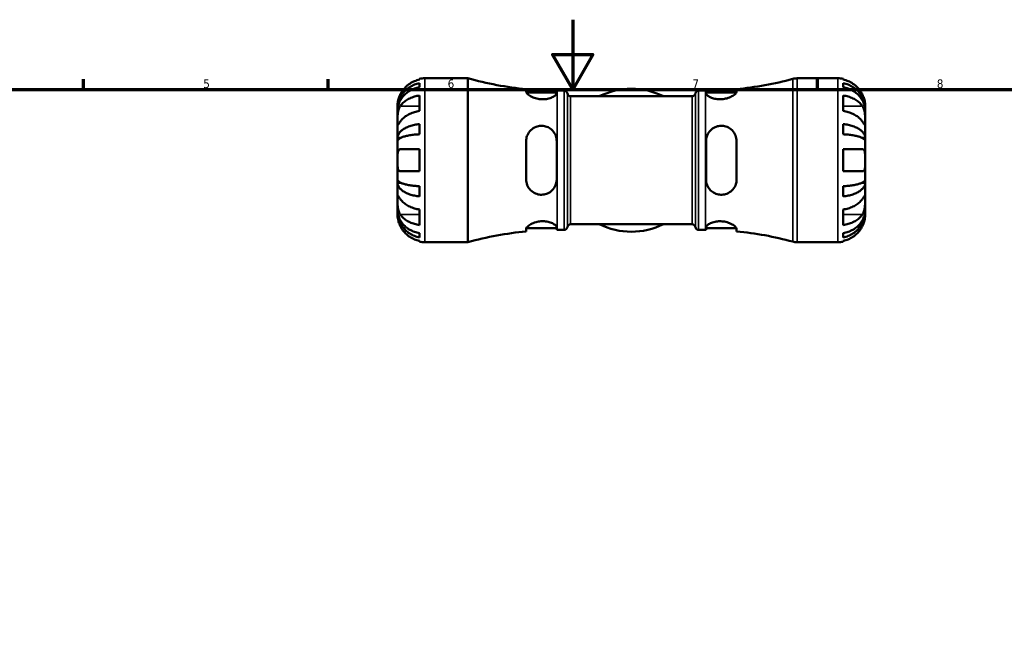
# Model space of a CAD drawing. Header units: millimetres. Extents: x 0 to 902, y 0 to 824.
# Tile 8 of 11: x 262 to 544, y 419 to 594. Entities that reach past the tile are written whole.
import ezdxf

# ---------------------------------------------------------------- set-up
doc = ezdxf.new("R2010")
doc.units = ezdxf.units.MM
for name, color, linetype, lineweight in [('Border (ISO)', 7, 'Continuous', 70), ('Visible (ISO)', 7, 'Continuous', 50), ('Visible Narrow (ISO)', 7, 'Continuous', 35)]:
    doc.layers.add(name, color=color, linetype=linetype, lineweight=lineweight)
doc.styles.add('Note Text (ISO)', font='tahoma.ttf')

# ---------------------------------------------------------------- blocks, each defined once
blk = doc.blocks.new('Borders Default Border')
at = {"layer": 'Border (ISO)'}
for p, q in [((280.33, 574), (280.33, 576.9)), ((350.42, 574), (350.42, 576.9)), ((490.58, 574), (490.58, 576.9))]:
    blk.add_line(p, q, dxfattribs=at)
at = {"layer": 'Border (ISO)', "flags": 128}
for points in [[(420.5, 594), (420.5, 574), (414.73, 584), (426.27, 584), (420.5, 574)], [(20, 20), (20, 574), (821, 574), (821, 20), (20, 20)]]:
    blk.add_lwpolyline(points, dxfattribs=at)
at = {"layer": 'Border (ISO)', "color": 232, "true_color": 0xca0064, "char_height": 2.5, "attachment_point": 7, "style": 'Note Text (ISO)'}
for s, insert in [('5', (314.64, 574.35)), ('6', (384.66, 574.35)), ('7', (454.77, 574.4)), ('8', (524.81, 574.34))]:
    blk.add_mtext(s, dxfattribs=dict(at, insert=insert))

msp = doc.modelspace()

# ---------------------------------------------------------------- linework, layer by layer
at = {"layer": 'Visible (ISO)'}
for p, q in [((376.579, 576.822), (376.579, 577.036)), ((376.579, 574.606), (376.579, 575.814)), ((378.154, 577.195), (390.439, 577.195)), ((390.439, 530.195), (390.439, 577.195)), ((484.757, 577.195), (496.404, 577.195)), ((497.979, 577.036), (497.979, 576.822)), ((497.979, 575.814), (497.979, 574.606)), ((407.136, 574.091), (407.136, 573.336)), ((407.171, 573.17), (415.886, 573.17)), ((415.886, 572.898), (415.886, 573.67)), ((416.069, 573.67), (418.009, 573.67)), ((456.549, 573.67), (458.489, 573.67)), ((458.671, 573.67), (458.671, 572.898)), ((458.671, 573.17), (467.387, 573.17)), ((467.421, 573.336), (467.421, 574.091)), ((376.579, 567.821), (376.579, 572.276)), ((419.874, 572.025), (454.684, 572.025)), ((497.979, 572.276), (497.979, 567.821)), ((370.279, 568.315), (370.279, 569.32)), ((370.279, 568.315), (370.291, 568.315)), ((370.279, 567.932), (370.279, 568.315)), ((370.279, 564.744), (370.279, 567.932)), ((504.279, 568.315), (504.267, 568.315)), ((504.279, 568.315), (504.279, 569.32)), ((504.279, 567.932), (504.279, 568.315)), ((504.279, 564.744), (504.279, 567.932)), ((370.279, 560.133), (370.279, 564.744)), ((504.279, 560.133), (504.279, 564.744)), ((376.579, 561.149), (376.579, 564.065)), ((497.979, 564.065), (497.979, 561.149)), ((370.279, 560.133), (371.188, 560.133)), ((370.279, 559.209), (370.279, 560.133)), ((370.279, 553.695), (370.279, 559.209)), ((407.136, 559.195), (407.136, 548.195)), ((415.886, 548.195), (415.886, 559.195)), ((458.671, 559.195), (458.671, 548.195)), ((467.421, 548.195), (467.421, 559.195)), ((504.279, 560.133), (503.37, 560.133)), ((504.279, 559.209), (504.279, 560.133)), ((504.279, 553.695), (504.279, 559.209)), ((376.579, 550.545), (376.579, 556.845)), ((497.979, 556.845), (497.979, 550.545)), ((370.279, 548.181), (370.279, 553.695)), ((504.279, 548.181), (504.279, 553.695)), ((370.279, 547.257), (370.279, 548.181)), ((504.279, 547.257), (504.279, 548.181)), ((370.279, 547.257), (371.188, 547.257)), ((370.279, 542.646), (370.279, 547.257)), ((376.579, 543.325), (376.579, 546.241)), ((497.979, 546.241), (497.979, 543.325)), ((504.279, 547.257), (503.37, 547.257)), ((504.279, 542.646), (504.279, 547.257)), ((370.279, 539.458), (370.279, 542.646)), ((504.279, 539.458), (504.279, 542.646)), ((370.279, 539.075), (370.279, 539.458)), ((370.279, 539.075), (370.291, 539.075)), ((370.279, 538.07), (370.279, 539.075)), ((376.579, 535.114), (376.579, 539.569)), ((497.979, 539.569), (497.979, 535.114)), ((504.279, 539.075), (504.267, 539.075)), ((504.279, 539.075), (504.279, 539.458)), ((504.279, 538.07), (504.279, 539.075)), ((407.136, 534.054), (407.136, 533.299)), ((407.171, 534.22), (415.886, 534.22)), ((415.886, 533.72), (415.886, 534.492)), ((416.069, 533.72), (418.009, 533.72)), ((419.874, 535.365), (454.684, 535.365)), ((456.549, 533.72), (458.489, 533.72)), ((458.671, 534.492), (458.671, 533.72)), ((458.671, 534.22), (467.387, 534.22)), ((467.421, 533.299), (467.421, 534.054)), ((376.579, 531.576), (376.579, 532.784)), ((376.579, 530.354), (376.579, 530.568)), ((497.979, 532.784), (497.979, 531.576)), ((497.979, 530.568), (497.979, 530.354)), ((378.154, 530.195), (390.439, 530.195)), ((484.757, 530.195), (496.404, 530.195))]:
    msp.add_line(p, q, dxfattribs=at)
for centre, radius, start, end in [((378.154, 569.32), 7.875, 90, 101.53696), ((416.069, 668.609), 94.939, 254.33801, 264.60126), ((458.489, 668.609), 94.939, 275.39874, 285.28588), ((484.757, 572.495), 4.7, 90, 105.28588), ((496.404, 569.32), 7.875, 78.46304, 90), ((416.069, 668.609), 94.939, 269.88986, 270), ((418.009, 572.73), 0.94, 7.18076, 90), ((419.874, 572.965), 0.94, 187.18076, 270), ((437.279, 553.695), 20.5, 63.39899, 116.60101), ((454.684, 572.965), 0.94, 270, 352.81924), ((456.549, 572.73), 0.94, 90, 172.81924), ((458.489, 668.609), 94.939, 270, 270.11014), ((416.069, 438.781), 94.939, 95.39874, 105.66199), ((416.069, 438.781), 94.939, 90, 90.11014), ((418.009, 534.66), 0.94, 270, 352.81924), ((419.874, 534.425), 0.94, 90, 172.81924), ((437.279, 553.695), 20.5, 243.39899, 296.60101), ((454.684, 534.425), 0.94, 7.18076, 90), ((456.549, 534.66), 0.94, 187.18076, 270), ((458.489, 438.781), 94.939, 89.88986, 90), ((458.489, 438.781), 94.939, 74.71412, 84.60126), ((484.757, 534.895), 4.7, 254.71412, 270), ((378.154, 538.07), 7.875, 258.46304, 270), ((496.404, 538.07), 7.875, 270, 281.53696)]:
    msp.add_arc(centre, radius, start, end, dxfattribs=at)
for points, knots in [([(370.279, 568.315), (370.279, 568.788), (370.327, 569.305), (370.534, 570.318), (370.694, 570.814), (371.067, 571.687), (371.314, 572.146), (371.904, 573.002), (372.245, 573.399), (372.933, 574.066), (373.342, 574.397), (374.223, 574.968), (374.695, 575.207), (375.581, 575.563), (376.074, 575.714), (376.579, 575.814)], [3.5133937, 3.5133937, 3.5133937, 3.5133937, 3.6601181, 3.6601181, 3.8068425, 3.8068425, 3.9529976, 3.9529976, 4.0991526, 4.0991526, 4.2449679, 4.2449679, 4.3907831, 4.3907831, 4.5326305, 4.5326305, 4.5326305, 4.5326305]), ([(376.579, 576.822), (376.077, 576.719), (375.587, 576.564), (374.704, 576.196), (374.232, 575.948), (373.352, 575.356), (372.943, 575.013), (372.255, 574.32), (371.912, 573.906), (371.403, 573.14), (371.215, 572.803), (371.057, 572.47)], [0.14941001, 0.14941001, 0.14941001, 0.14941001, 0.29044502, 0.29044502, 0.43634177, 0.43634177, 0.58223851, 0.58223851, 0.72934673, 0.72934673, 0.83526259, 0.83526259, 0.83526259, 0.83526259]), ([(503.501, 572.47), (503.343, 572.803), (503.154, 573.14), (502.646, 573.906), (502.303, 574.32), (501.615, 575.013), (501.206, 575.356), (500.326, 575.948), (499.854, 576.196), (498.971, 576.564), (498.481, 576.719), (497.979, 576.822)], [3.89239507, 3.89239507, 3.89239507, 3.89239507, 3.99831093, 3.99831093, 4.14541915, 4.14541915, 4.2913159, 4.2913159, 4.43721264, 4.43721264, 4.57824766, 4.57824766, 4.57824766, 4.57824766]), ([(497.979, 575.814), (498.484, 575.714), (498.977, 575.563), (499.863, 575.207), (500.335, 574.968), (501.216, 574.397), (501.625, 574.066), (502.312, 573.399), (502.654, 573.002), (503.244, 572.146), (503.491, 571.687), (503.864, 570.814), (504.024, 570.318), (504.231, 569.305), (504.279, 568.788), (504.279, 568.315)], [0.1494024, 0.1494024, 0.1494024, 0.1494024, 0.2912498, 0.2912498, 0.4370651, 0.4370651, 0.5828803, 0.5828803, 0.7290354, 0.7290354, 0.8751905, 0.8751905, 1.0219149, 1.0219149, 1.1686392, 1.1686392, 1.1686392, 1.1686392]), ([(376.579, 574.606), (376.074, 574.517), (375.581, 574.383), (374.695, 574.066), (374.223, 573.853), (373.342, 573.345), (372.933, 573.05), (372.245, 572.457), (371.904, 572.103), (371.314, 571.342), (371.067, 570.934), (370.694, 570.156), (370.534, 569.715), (370.327, 568.814), (370.279, 568.353), (370.279, 567.932)], [0.1494024, 0.1494024, 0.1494024, 0.1494024, 0.2912498, 0.2912498, 0.4370651, 0.4370651, 0.5828803, 0.5828803, 0.7290354, 0.7290354, 0.8751905, 0.8751905, 1.0219149, 1.0219149, 1.1686392, 1.1686392, 1.1686392, 1.1686392]), ([(415.886, 572.898), (415.886, 572.867), (415.882, 572.834), (415.839, 572.66), (415.732, 572.505), (415.343, 572.142), (415.023, 571.933), (414.234, 571.568), (413.777, 571.412), (412.84, 571.223), (412.389, 571.175), (411.465, 571.172), (411.008, 571.216), (410.037, 571.4), (409.546, 571.553), (408.593, 571.949), (408.158, 572.201), (407.52, 572.678), (407.304, 572.904), (407.159, 573.185), (407.136, 573.264), (407.136, 573.336)], [-1.5289596, -1.5289596, -1.5289596, -1.5289596, -1.4945371, -1.4945371, -1.3499022, -1.3499022, -1.1677348, -1.1677348, -0.9960923, -0.9960923, -0.8552054, -0.8552054, -0.7168838, -0.7168838, -0.55127, -0.55127, -0.354237, -0.354237, -0.1689262, -0.1689262, -0.0888533, -0.0888533, -0.0888533, -0.0888533]), ([(467.421, 573.336), (467.421, 573.297), (467.415, 573.256), (467.36, 573.074), (467.249, 572.915), (466.847, 572.514), (466.504, 572.265), (465.659, 571.808), (465.164, 571.599), (464.17, 571.321), (463.701, 571.234), (462.768, 571.16), (462.321, 571.168), (461.401, 571.27), (460.949, 571.374), (460.079, 571.662), (459.685, 571.854), (459.058, 572.261), (458.837, 572.475), (458.693, 572.75), (458.671, 572.826), (458.671, 572.898)], [-1.5361641, -1.5361641, -1.5361641, -1.5361641, -1.4931546, -1.4931546, -1.3519348, -1.3519348, -1.159433, -1.159433, -0.9747621, -0.9747621, -0.8286698, -0.8286698, -0.6930532, -0.6930532, -0.5401654, -0.5401654, -0.362729, -0.362729, -0.1743542, -0.1743542, -0.0958072, -0.0958072, -0.0958072, -0.0958072]), ([(504.279, 567.932), (504.279, 568.353), (504.231, 568.814), (504.024, 569.715), (503.864, 570.156), (503.491, 570.934), (503.244, 571.342), (502.654, 572.103), (502.312, 572.457), (501.625, 573.05), (501.216, 573.345), (500.335, 573.853), (499.863, 574.066), (498.977, 574.383), (498.484, 574.517), (497.979, 574.606)], [3.5133937, 3.5133937, 3.5133937, 3.5133937, 3.6601181, 3.6601181, 3.8068425, 3.8068425, 3.9529976, 3.9529976, 4.0991526, 4.0991526, 4.2449679, 4.2449679, 4.3907831, 4.3907831, 4.5326305, 4.5326305, 4.5326305, 4.5326305]), ([(371.057, 572.47), (370.995, 572.339), (370.936, 572.207), (370.8, 571.881), (370.727, 571.689), (370.596, 571.3), (370.539, 571.105), (370.424, 570.656), (370.378, 570.414), (370.306, 569.93), (370.291, 569.713), (370.277, 569.403), (370.279, 569.32), (370.279, 569.32)], [-0.50816407, -0.50816407, -0.50816407, -0.50816407, -0.46460526, -0.46460526, -0.40154747, -0.40154747, -0.3356183, -0.3356183, -0.24286964, -0.24286964, -0.12490659, -0.12490659, 0, 0, 0, 0]), ([(371.057, 569.198), (371.215, 569.434), (371.403, 569.672), (371.912, 570.214), (372.255, 570.507), (372.943, 570.997), (373.352, 571.239), (374.232, 571.657), (374.704, 571.833), (375.587, 572.093), (376.077, 572.203), (376.579, 572.276)], [3.89239507, 3.89239507, 3.89239507, 3.89239507, 3.99831093, 3.99831093, 4.14541915, 4.14541915, 4.2913159, 4.2913159, 4.43721264, 4.43721264, 4.57824766, 4.57824766, 4.57824766, 4.57824766]), ([(497.979, 572.276), (498.481, 572.203), (498.971, 572.093), (499.854, 571.833), (500.326, 571.657), (501.206, 571.239), (501.615, 570.997), (502.303, 570.507), (502.646, 570.214), (503.154, 569.672), (503.343, 569.434), (503.501, 569.198)], [0.14941001, 0.14941001, 0.14941001, 0.14941001, 0.29044502, 0.29044502, 0.43634177, 0.43634177, 0.58223851, 0.58223851, 0.72934673, 0.72934673, 0.83526259, 0.83526259, 0.83526259, 0.83526259]), ([(504.279, 569.32), (504.279, 569.32), (504.279, 569.343), (504.278, 569.437), (504.276, 569.511), (504.263, 569.781), (504.243, 570.023), (504.158, 570.534), (504.108, 570.771), (503.989, 571.208), (503.931, 571.399), (503.794, 571.788), (503.717, 571.986), (503.59, 572.279), (503.546, 572.375), (503.501, 572.47)], [-2.17667965, -2.17667965, -2.17667965, -2.17667965, -2.11086653, -2.11086653, -2.04055216, -2.04055216, -1.91738302, -1.91738302, -1.82942275, -1.82942275, -1.76558177, -1.76558177, -1.70117883, -1.70117883, -1.66961913, -1.66961913, -1.66961913, -1.66961913]), ([(370.279, 564.744), (370.279, 564.899), (370.279, 565.071), (370.28, 565.453), (370.281, 565.664), (370.294, 566.204), (370.309, 566.539), (370.374, 567.194), (370.421, 567.508), (370.539, 568.019), (370.597, 568.22), (370.732, 568.593), (370.807, 568.764), (370.944, 569.02), (370.999, 569.112), (371.057, 569.198)], [0, 0, 0, 0, 0.06608139, 0.06608139, 0.13667451, 0.13667451, 0.23873403, 0.23873403, 0.33457773, 0.33457773, 0.40157847, 0.40157847, 0.46685307, 0.46685307, 0.50745344, 0.50745344, 0.50745344, 0.50745344]), ([(376.579, 567.821), (376.077, 567.748), (375.587, 567.638), (374.704, 567.378), (374.232, 567.203), (373.352, 566.784), (372.943, 566.542), (372.255, 566.052), (371.912, 565.759), (371.403, 565.217), (371.215, 564.979), (371.057, 564.744)], [0.14941001, 0.14941001, 0.14941001, 0.14941001, 0.29044502, 0.29044502, 0.43634177, 0.43634177, 0.58223851, 0.58223851, 0.72934673, 0.72934673, 0.83526259, 0.83526259, 0.83526259, 0.83526259]), ([(503.501, 564.744), (503.343, 564.979), (503.154, 565.217), (502.646, 565.759), (502.303, 566.052), (501.615, 566.542), (501.206, 566.784), (500.326, 567.203), (499.854, 567.378), (498.971, 567.638), (498.481, 567.748), (497.979, 567.821)], [3.89239507, 3.89239507, 3.89239507, 3.89239507, 3.99831093, 3.99831093, 4.14541915, 4.14541915, 4.2913159, 4.2913159, 4.43721264, 4.43721264, 4.57824766, 4.57824766, 4.57824766, 4.57824766]), ([(503.501, 569.198), (503.559, 569.112), (503.614, 569.02), (503.75, 568.765), (503.826, 568.593), (503.961, 568.22), (504.019, 568.019), (504.134, 567.52), (504.18, 567.219), (504.252, 566.523), (504.267, 566.135), (504.281, 565.388), (504.279, 565.038), (504.279, 564.744)], [-0.50766593, -0.50766593, -0.50766593, -0.50766593, -0.46718991, -0.46718991, -0.40200215, -0.40200215, -0.33506637, -0.33506637, -0.24300458, -0.24300458, -0.12488859, -0.12488859, 0, 0, 0, 0]), ([(371.057, 564.744), (370.999, 564.657), (370.944, 564.575), (370.808, 564.374), (370.732, 564.263), (370.597, 564.071), (370.539, 563.993), (370.424, 563.855), (370.378, 563.816), (370.306, 563.828), (370.291, 563.908), (370.277, 564.216), (370.279, 564.449), (370.279, 564.744)], [-0.50766593, -0.50766593, -0.50766593, -0.50766593, -0.46718991, -0.46718991, -0.40200215, -0.40200215, -0.33506637, -0.33506637, -0.24300458, -0.24300458, -0.12488859, -0.12488859, 0, 0, 0, 0]), ([(504.279, 564.744), (504.279, 564.588), (504.279, 564.449), (504.278, 564.201), (504.276, 564.095), (504.264, 563.897), (504.249, 563.832), (504.184, 563.813), (504.137, 563.851), (504.019, 563.992), (503.961, 564.071), (503.826, 564.263), (503.751, 564.374), (503.614, 564.575), (503.559, 564.657), (503.501, 564.744)], [0, 0, 0, 0, 0.06608139, 0.06608139, 0.13667451, 0.13667451, 0.23873403, 0.23873403, 0.33457773, 0.33457773, 0.40157847, 0.40157847, 0.46685307, 0.46685307, 0.50745344, 0.50745344, 0.50745344, 0.50745344]), ([(370.279, 560.133), (370.279, 560.382), (370.327, 560.653), (370.534, 561.184), (370.694, 561.444), (371.067, 561.901), (371.314, 562.142), (371.904, 562.59), (372.245, 562.799), (372.933, 563.148), (373.342, 563.322), (374.223, 563.621), (374.695, 563.747), (375.581, 563.933), (376.074, 564.012), (376.579, 564.065)], [3.5133937, 3.5133937, 3.5133937, 3.5133937, 3.6601181, 3.6601181, 3.8068425, 3.8068425, 3.9529976, 3.9529976, 4.0991526, 4.0991526, 4.2449679, 4.2449679, 4.3907831, 4.3907831, 4.5326305, 4.5326305, 4.5326305, 4.5326305]), ([(407.136, 559.195), (407.136, 559.33), (407.143, 559.465), (407.198, 560.058), (407.312, 560.501), (407.723, 561.464), (408.069, 561.96), (408.917, 562.764), (409.413, 563.079), (410.408, 563.455), (410.878, 563.551), (411.814, 563.583), (412.263, 563.528), (413.186, 563.269), (413.639, 563.049), (414.506, 562.435), (414.896, 562.022), (415.514, 561.056), (415.731, 560.497), (415.867, 559.673), (415.886, 559.435), (415.886, 559.195)], [-1.5393909, -1.5393909, -1.5393909, -1.5393909, -1.4971133, -1.4971133, -1.3525358, -1.3525358, -1.1601602, -1.1601602, -0.9759188, -0.9759188, -0.8296978, -0.8296978, -0.6934635, -0.6934635, -0.5395769, -0.5395769, -0.3621989, -0.3621989, -0.1741783, -0.1741783, -0.0990536, -0.0990536, -0.0990536, -0.0990536]), ([(458.671, 559.195), (458.671, 559.308), (458.676, 559.421), (458.72, 559.985), (458.824, 560.424), (459.206, 561.368), (459.524, 561.853), (460.31, 562.652), (460.768, 562.972), (461.702, 563.384), (462.152, 563.503), (463.073, 563.594), (463.527, 563.567), (464.494, 563.359), (464.984, 563.152), (465.938, 562.536), (466.376, 562.097), (467.023, 561.107), (467.243, 560.564), (467.397, 559.727), (467.421, 559.462), (467.421, 559.195)], [-1.5256648, -1.5256648, -1.5256648, -1.5256648, -1.4902672, -1.4902672, -1.3485323, -1.3485323, -1.1662608, -1.1662608, -0.9943308, -0.9943308, -0.8537089, -0.8537089, -0.7161186, -0.7161186, -0.5516028, -0.5516028, -0.3549067, -0.3549067, -0.169128, -0.169128, -0.0855511, -0.0855511, -0.0855511, -0.0855511]), ([(497.979, 564.065), (498.484, 564.012), (498.977, 563.933), (499.863, 563.747), (500.335, 563.621), (501.216, 563.322), (501.625, 563.148), (502.312, 562.799), (502.654, 562.59), (503.244, 562.142), (503.491, 561.901), (503.864, 561.444), (504.024, 561.184), (504.231, 560.653), (504.279, 560.382), (504.279, 560.133)], [0.1494024, 0.1494024, 0.1494024, 0.1494024, 0.2912498, 0.2912498, 0.4370651, 0.4370651, 0.5828803, 0.5828803, 0.7290354, 0.7290354, 0.8751905, 0.8751905, 1.0219149, 1.0219149, 1.1686392, 1.1686392, 1.1686392, 1.1686392]), ([(376.579, 561.149), (376.074, 561.123), (375.581, 561.084), (374.695, 560.992), (374.223, 560.93), (373.342, 560.782), (372.933, 560.697), (372.245, 560.524), (371.904, 560.422), (371.314, 560.2), (371.067, 560.082), (370.694, 559.856), (370.534, 559.728), (370.327, 559.466), (370.279, 559.332), (370.279, 559.209)], [0.1494024, 0.1494024, 0.1494024, 0.1494024, 0.2912498, 0.2912498, 0.4370651, 0.4370651, 0.5828803, 0.5828803, 0.7290354, 0.7290354, 0.8751905, 0.8751905, 1.0219149, 1.0219149, 1.1686392, 1.1686392, 1.1686392, 1.1686392]), ([(504.279, 559.209), (504.279, 559.332), (504.231, 559.466), (504.024, 559.728), (503.864, 559.856), (503.491, 560.082), (503.244, 560.2), (502.654, 560.422), (502.312, 560.524), (501.625, 560.697), (501.216, 560.782), (500.335, 560.93), (499.863, 560.992), (498.977, 561.084), (498.484, 561.123), (497.979, 561.149)], [3.5133937, 3.5133937, 3.5133937, 3.5133937, 3.6601181, 3.6601181, 3.8068425, 3.8068425, 3.9529976, 3.9529976, 4.0991526, 4.0991526, 4.2449679, 4.2449679, 4.3907831, 4.3907831, 4.5326305, 4.5326305, 4.5326305, 4.5326305]), ([(370.279, 553.695), (370.279, 553.914), (370.279, 554.133), (370.28, 554.577), (370.281, 554.8), (370.295, 555.386), (370.315, 555.72), (370.4, 556.197), (370.45, 556.363), (370.569, 556.589), (370.627, 556.664), (370.764, 556.777), (370.841, 556.814), (370.968, 556.841), (371.012, 556.845), (371.057, 556.845)], [-2.17667965, -2.17667965, -2.17667965, -2.17667965, -2.11086653, -2.11086653, -2.04055216, -2.04055216, -1.91738302, -1.91738302, -1.82942275, -1.82942275, -1.76558177, -1.76558177, -1.70117883, -1.70117883, -1.66961913, -1.66961913, -1.66961913, -1.66961913]), ([(371.057, 556.845), (371.215, 556.845), (371.403, 556.845), (371.912, 556.845), (372.255, 556.845), (372.943, 556.845), (373.352, 556.845), (374.232, 556.845), (374.704, 556.845), (375.587, 556.845), (376.077, 556.845), (376.579, 556.845)], [3.89239507, 3.89239507, 3.89239507, 3.89239507, 3.99831093, 3.99831093, 4.14541915, 4.14541915, 4.2913159, 4.2913159, 4.43721264, 4.43721264, 4.57824766, 4.57824766, 4.57824766, 4.57824766]), ([(497.979, 556.845), (498.481, 556.845), (498.971, 556.845), (499.854, 556.845), (500.326, 556.845), (501.206, 556.845), (501.615, 556.845), (502.303, 556.845), (502.646, 556.845), (503.154, 556.845), (503.343, 556.845), (503.501, 556.845)], [0.14941001, 0.14941001, 0.14941001, 0.14941001, 0.29044502, 0.29044502, 0.43634177, 0.43634177, 0.58223851, 0.58223851, 0.72934673, 0.72934673, 0.83526259, 0.83526259, 0.83526259, 0.83526259]), ([(503.501, 556.845), (503.563, 556.845), (503.622, 556.837), (503.758, 556.796), (503.831, 556.753), (503.962, 556.627), (504.019, 556.542), (504.134, 556.288), (504.18, 556.102), (504.252, 555.599), (504.267, 555.269), (504.281, 554.523), (504.279, 554.111), (504.279, 553.695)], [-0.50816407, -0.50816407, -0.50816407, -0.50816407, -0.46460526, -0.46460526, -0.40154747, -0.40154747, -0.3356183, -0.3356183, -0.24286964, -0.24286964, -0.12490659, -0.12490659, 0, 0, 0, 0]), ([(371.057, 550.545), (370.995, 550.545), (370.936, 550.553), (370.8, 550.594), (370.727, 550.637), (370.596, 550.763), (370.539, 550.848), (370.424, 551.102), (370.378, 551.288), (370.306, 551.791), (370.291, 552.121), (370.277, 552.867), (370.279, 553.279), (370.279, 553.695)], [-0.50816407, -0.50816407, -0.50816407, -0.50816407, -0.46460526, -0.46460526, -0.40154747, -0.40154747, -0.3356183, -0.3356183, -0.24286964, -0.24286964, -0.12490659, -0.12490659, 0, 0, 0, 0]), ([(504.279, 553.695), (504.279, 553.476), (504.279, 553.257), (504.278, 552.813), (504.276, 552.59), (504.263, 552.004), (504.243, 551.67), (504.158, 551.193), (504.108, 551.027), (503.989, 550.801), (503.931, 550.726), (503.794, 550.613), (503.717, 550.576), (503.59, 550.549), (503.546, 550.545), (503.501, 550.545)], [-2.17667965, -2.17667965, -2.17667965, -2.17667965, -2.11086653, -2.11086653, -2.04055216, -2.04055216, -1.91738302, -1.91738302, -1.82942275, -1.82942275, -1.76558177, -1.76558177, -1.70117883, -1.70117883, -1.66961913, -1.66961913, -1.66961913, -1.66961913]), ([(376.579, 550.545), (376.077, 550.545), (375.587, 550.545), (374.704, 550.545), (374.232, 550.545), (373.352, 550.545), (372.943, 550.545), (372.255, 550.545), (371.912, 550.545), (371.403, 550.545), (371.215, 550.545), (371.057, 550.545)], [0.14941001, 0.14941001, 0.14941001, 0.14941001, 0.29044502, 0.29044502, 0.43634177, 0.43634177, 0.58223851, 0.58223851, 0.72934673, 0.72934673, 0.83526259, 0.83526259, 0.83526259, 0.83526259]), ([(503.501, 550.545), (503.343, 550.545), (503.154, 550.545), (502.646, 550.545), (502.303, 550.545), (501.615, 550.545), (501.206, 550.545), (500.326, 550.545), (499.854, 550.545), (498.971, 550.545), (498.481, 550.545), (497.979, 550.545)], [3.89239507, 3.89239507, 3.89239507, 3.89239507, 3.99831093, 3.99831093, 4.14541915, 4.14541915, 4.2913159, 4.2913159, 4.43721264, 4.43721264, 4.57824766, 4.57824766, 4.57824766, 4.57824766]), ([(370.279, 548.181), (370.279, 548.058), (370.327, 547.924), (370.534, 547.662), (370.694, 547.534), (371.067, 547.308), (371.314, 547.19), (371.904, 546.968), (372.245, 546.866), (372.933, 546.693), (373.342, 546.608), (374.223, 546.46), (374.695, 546.398), (375.581, 546.306), (376.074, 546.267), (376.579, 546.241)], [3.5133937, 3.5133937, 3.5133937, 3.5133937, 3.6601181, 3.6601181, 3.8068425, 3.8068425, 3.9529976, 3.9529976, 4.0991526, 4.0991526, 4.2449679, 4.2449679, 4.3907831, 4.3907831, 4.5326305, 4.5326305, 4.5326305, 4.5326305]), ([(415.886, 548.195), (415.886, 548.085), (415.882, 547.975), (415.839, 547.405), (415.732, 546.957), (415.343, 546.006), (415.023, 545.523), (414.234, 544.728), (413.777, 544.41), (412.84, 544.001), (412.389, 543.883), (411.465, 543.796), (411.008, 543.826), (410.037, 544.04), (409.546, 544.252), (408.593, 544.877), (408.158, 545.32), (407.52, 546.315), (407.304, 546.859), (407.159, 547.685), (407.136, 547.939), (407.136, 548.195)], [-1.5289596, -1.5289596, -1.5289596, -1.5289596, -1.4945371, -1.4945371, -1.3499022, -1.3499022, -1.1677348, -1.1677348, -0.9960923, -0.9960923, -0.8552054, -0.8552054, -0.7168838, -0.7168838, -0.55127, -0.55127, -0.354237, -0.354237, -0.1689262, -0.1689262, -0.0888533, -0.0888533, -0.0888533, -0.0888533]), ([(467.421, 548.195), (467.421, 548.057), (467.415, 547.92), (467.36, 547.336), (467.249, 546.903), (466.847, 545.946), (466.504, 545.448), (465.659, 544.639), (465.164, 544.321), (464.17, 543.941), (463.701, 543.842), (462.768, 543.806), (462.321, 543.857), (461.401, 544.11), (460.949, 544.325), (460.079, 544.93), (459.685, 545.34), (459.058, 546.302), (458.837, 546.861), (458.693, 547.695), (458.671, 547.944), (458.671, 548.195)], [-1.5361641, -1.5361641, -1.5361641, -1.5361641, -1.4931546, -1.4931546, -1.3519348, -1.3519348, -1.159433, -1.159433, -0.9747621, -0.9747621, -0.8286698, -0.8286698, -0.6930532, -0.6930532, -0.5401654, -0.5401654, -0.362729, -0.362729, -0.1743542, -0.1743542, -0.0958072, -0.0958072, -0.0958072, -0.0958072]), ([(497.979, 546.241), (498.484, 546.267), (498.977, 546.306), (499.863, 546.398), (500.335, 546.46), (501.216, 546.608), (501.625, 546.693), (502.312, 546.866), (502.654, 546.968), (503.244, 547.19), (503.491, 547.308), (503.864, 547.534), (504.024, 547.662), (504.231, 547.924), (504.279, 548.058), (504.279, 548.181)], [0.1494024, 0.1494024, 0.1494024, 0.1494024, 0.2912498, 0.2912498, 0.4370651, 0.4370651, 0.5828803, 0.5828803, 0.7290354, 0.7290354, 0.8751905, 0.8751905, 1.0219149, 1.0219149, 1.1686392, 1.1686392, 1.1686392, 1.1686392]), ([(376.579, 543.325), (376.074, 543.378), (375.581, 543.457), (374.695, 543.643), (374.223, 543.769), (373.342, 544.068), (372.933, 544.242), (372.245, 544.591), (371.904, 544.8), (371.314, 545.248), (371.067, 545.489), (370.694, 545.946), (370.534, 546.206), (370.327, 546.737), (370.279, 547.008), (370.279, 547.257)], [0.1494024, 0.1494024, 0.1494024, 0.1494024, 0.2912498, 0.2912498, 0.4370651, 0.4370651, 0.5828803, 0.5828803, 0.7290354, 0.7290354, 0.8751905, 0.8751905, 1.0219149, 1.0219149, 1.1686392, 1.1686392, 1.1686392, 1.1686392]), ([(504.279, 547.257), (504.279, 547.008), (504.231, 546.737), (504.024, 546.206), (503.864, 545.946), (503.491, 545.489), (503.244, 545.248), (502.654, 544.8), (502.312, 544.591), (501.625, 544.242), (501.216, 544.068), (500.335, 543.769), (499.863, 543.643), (498.977, 543.457), (498.484, 543.378), (497.979, 543.325)], [3.5133937, 3.5133937, 3.5133937, 3.5133937, 3.6601181, 3.6601181, 3.8068425, 3.8068425, 3.9529976, 3.9529976, 4.0991526, 4.0991526, 4.2449679, 4.2449679, 4.3907831, 4.3907831, 4.5326305, 4.5326305, 4.5326305, 4.5326305]), ([(371.057, 538.192), (370.999, 538.278), (370.944, 538.37), (370.808, 538.625), (370.732, 538.797), (370.597, 539.17), (370.539, 539.371), (370.424, 539.87), (370.378, 540.171), (370.306, 540.867), (370.291, 541.255), (370.277, 542.002), (370.279, 542.352), (370.279, 542.646)], [-0.50766593, -0.50766593, -0.50766593, -0.50766593, -0.46718991, -0.46718991, -0.40200215, -0.40200215, -0.33506637, -0.33506637, -0.24300458, -0.24300458, -0.12488859, -0.12488859, 0, 0, 0, 0]), ([(370.279, 542.646), (370.279, 542.802), (370.279, 542.941), (370.28, 543.189), (370.281, 543.295), (370.294, 543.493), (370.309, 543.558), (370.374, 543.577), (370.421, 543.539), (370.539, 543.398), (370.597, 543.319), (370.732, 543.127), (370.807, 543.016), (370.944, 542.815), (370.999, 542.733), (371.057, 542.646)], [0, 0, 0, 0, 0.06608139, 0.06608139, 0.13667451, 0.13667451, 0.23873403, 0.23873403, 0.33457773, 0.33457773, 0.40157847, 0.40157847, 0.46685307, 0.46685307, 0.50745344, 0.50745344, 0.50745344, 0.50745344]), ([(371.057, 542.646), (371.215, 542.411), (371.403, 542.173), (371.912, 541.631), (372.255, 541.338), (372.943, 540.848), (373.352, 540.606), (374.232, 540.187), (374.704, 540.012), (375.587, 539.752), (376.077, 539.642), (376.579, 539.569)], [3.89239507, 3.89239507, 3.89239507, 3.89239507, 3.99831093, 3.99831093, 4.14541915, 4.14541915, 4.2913159, 4.2913159, 4.43721264, 4.43721264, 4.57824766, 4.57824766, 4.57824766, 4.57824766]), ([(497.979, 539.569), (498.481, 539.642), (498.971, 539.752), (499.854, 540.012), (500.326, 540.187), (501.206, 540.606), (501.615, 540.848), (502.303, 541.338), (502.646, 541.631), (503.154, 542.173), (503.343, 542.411), (503.501, 542.646)], [0.14941001, 0.14941001, 0.14941001, 0.14941001, 0.29044502, 0.29044502, 0.43634177, 0.43634177, 0.58223851, 0.58223851, 0.72934673, 0.72934673, 0.83526259, 0.83526259, 0.83526259, 0.83526259]), ([(503.501, 542.646), (503.559, 542.733), (503.614, 542.815), (503.75, 543.016), (503.826, 543.127), (503.961, 543.319), (504.019, 543.397), (504.134, 543.535), (504.18, 543.574), (504.252, 543.562), (504.267, 543.482), (504.281, 543.174), (504.279, 542.941), (504.279, 542.646)], [-0.50766593, -0.50766593, -0.50766593, -0.50766593, -0.46718991, -0.46718991, -0.40200215, -0.40200215, -0.33506637, -0.33506637, -0.24300458, -0.24300458, -0.12488859, -0.12488859, 0, 0, 0, 0]), ([(504.279, 542.646), (504.279, 542.491), (504.279, 542.319), (504.278, 541.937), (504.276, 541.726), (504.264, 541.186), (504.249, 540.851), (504.184, 540.196), (504.137, 539.882), (504.019, 539.371), (503.961, 539.17), (503.826, 538.797), (503.751, 538.626), (503.614, 538.37), (503.559, 538.278), (503.501, 538.192)], [0, 0, 0, 0, 0.06608139, 0.06608139, 0.13667451, 0.13667451, 0.23873403, 0.23873403, 0.33457773, 0.33457773, 0.40157847, 0.40157847, 0.46685307, 0.46685307, 0.50745344, 0.50745344, 0.50745344, 0.50745344]), ([(370.279, 539.458), (370.279, 539.037), (370.327, 538.576), (370.534, 537.675), (370.694, 537.234), (371.067, 536.456), (371.314, 536.048), (371.904, 535.287), (372.245, 534.933), (372.933, 534.34), (373.342, 534.045), (374.223, 533.537), (374.695, 533.324), (375.581, 533.007), (376.074, 532.873), (376.579, 532.784)], [3.5133937, 3.5133937, 3.5133937, 3.5133937, 3.6601181, 3.6601181, 3.8068425, 3.8068425, 3.9529976, 3.9529976, 4.0991526, 4.0991526, 4.2449679, 4.2449679, 4.3907831, 4.3907831, 4.5326305, 4.5326305, 4.5326305, 4.5326305]), ([(376.579, 531.576), (376.074, 531.676), (375.581, 531.827), (374.695, 532.183), (374.223, 532.422), (373.342, 532.993), (372.933, 533.324), (372.245, 533.991), (371.904, 534.388), (371.314, 535.244), (371.067, 535.703), (370.694, 536.576), (370.534, 537.072), (370.327, 538.085), (370.279, 538.602), (370.279, 539.075)], [0.1494024, 0.1494024, 0.1494024, 0.1494024, 0.2912498, 0.2912498, 0.4370651, 0.4370651, 0.5828803, 0.5828803, 0.7290354, 0.7290354, 0.8751905, 0.8751905, 1.0219149, 1.0219149, 1.1686392, 1.1686392, 1.1686392, 1.1686392]), ([(497.979, 532.784), (498.484, 532.873), (498.977, 533.007), (499.863, 533.324), (500.335, 533.537), (501.216, 534.045), (501.625, 534.34), (502.312, 534.933), (502.654, 535.287), (503.244, 536.048), (503.491, 536.456), (503.864, 537.234), (504.024, 537.675), (504.231, 538.576), (504.279, 539.037), (504.279, 539.458)], [0.1494024, 0.1494024, 0.1494024, 0.1494024, 0.2912498, 0.2912498, 0.4370651, 0.4370651, 0.5828803, 0.5828803, 0.7290354, 0.7290354, 0.8751905, 0.8751905, 1.0219149, 1.0219149, 1.1686392, 1.1686392, 1.1686392, 1.1686392]), ([(504.279, 539.075), (504.279, 538.602), (504.231, 538.085), (504.024, 537.072), (503.864, 536.576), (503.491, 535.703), (503.244, 535.244), (502.654, 534.388), (502.312, 533.991), (501.625, 533.324), (501.216, 532.993), (500.335, 532.422), (499.863, 532.183), (498.977, 531.827), (498.484, 531.676), (497.979, 531.576)], [3.5133937, 3.5133937, 3.5133937, 3.5133937, 3.6601181, 3.6601181, 3.8068425, 3.8068425, 3.9529976, 3.9529976, 4.0991526, 4.0991526, 4.2449679, 4.2449679, 4.3907831, 4.3907831, 4.5326305, 4.5326305, 4.5326305, 4.5326305]), ([(370.279, 538.07), (370.279, 538.07), (370.279, 538.047), (370.28, 537.953), (370.281, 537.879), (370.295, 537.609), (370.315, 537.367), (370.4, 536.856), (370.45, 536.619), (370.569, 536.182), (370.627, 535.991), (370.764, 535.602), (370.841, 535.404), (370.968, 535.111), (371.012, 535.015), (371.057, 534.92)], [-2.17667965, -2.17667965, -2.17667965, -2.17667965, -2.11086653, -2.11086653, -2.04055216, -2.04055216, -1.91738302, -1.91738302, -1.82942275, -1.82942275, -1.76558177, -1.76558177, -1.70117883, -1.70117883, -1.66961913, -1.66961913, -1.66961913, -1.66961913]), ([(376.579, 535.114), (376.077, 535.187), (375.587, 535.297), (374.704, 535.557), (374.232, 535.733), (373.352, 536.151), (372.943, 536.393), (372.255, 536.883), (371.912, 537.176), (371.403, 537.718), (371.215, 537.956), (371.057, 538.192)], [0.14941001, 0.14941001, 0.14941001, 0.14941001, 0.29044502, 0.29044502, 0.43634177, 0.43634177, 0.58223851, 0.58223851, 0.72934673, 0.72934673, 0.83526259, 0.83526259, 0.83526259, 0.83526259]), ([(407.136, 534.054), (407.136, 534.092), (407.143, 534.132), (407.198, 534.317), (407.312, 534.48), (407.723, 534.885), (408.069, 535.135), (408.917, 535.59), (409.413, 535.797), (410.408, 536.073), (410.878, 536.159), (411.814, 536.23), (412.263, 536.221), (413.186, 536.115), (413.639, 536.009), (414.506, 535.717), (414.896, 535.524), (415.514, 535.117), (415.731, 534.903), (415.867, 534.634), (415.886, 534.561), (415.886, 534.492)], [-1.5393909, -1.5393909, -1.5393909, -1.5393909, -1.4971133, -1.4971133, -1.3525358, -1.3525358, -1.1601602, -1.1601602, -0.9759188, -0.9759188, -0.8296978, -0.8296978, -0.6934635, -0.6934635, -0.5395769, -0.5395769, -0.3621989, -0.3621989, -0.1741783, -0.1741783, -0.0990536, -0.0990536, -0.0990536, -0.0990536]), ([(458.671, 534.492), (458.671, 534.524), (458.676, 534.558), (458.72, 534.73), (458.824, 534.882), (459.206, 535.241), (459.524, 535.451), (460.31, 535.817), (460.768, 535.974), (461.702, 536.165), (462.152, 536.214), (463.073, 536.219), (463.527, 536.177), (464.494, 535.997), (464.984, 535.846), (465.938, 535.454), (466.376, 535.204), (467.023, 534.726), (467.243, 534.498), (467.397, 534.212), (467.421, 534.129), (467.421, 534.054)], [-1.5256648, -1.5256648, -1.5256648, -1.5256648, -1.4902672, -1.4902672, -1.3485323, -1.3485323, -1.1662608, -1.1662608, -0.9943308, -0.9943308, -0.8537089, -0.8537089, -0.7161186, -0.7161186, -0.5516028, -0.5516028, -0.3549067, -0.3549067, -0.169128, -0.169128, -0.0855511, -0.0855511, -0.0855511, -0.0855511]), ([(503.501, 538.192), (503.343, 537.956), (503.154, 537.718), (502.646, 537.176), (502.303, 536.883), (501.615, 536.393), (501.206, 536.151), (500.326, 535.733), (499.854, 535.557), (498.971, 535.297), (498.481, 535.187), (497.979, 535.114)], [3.89239507, 3.89239507, 3.89239507, 3.89239507, 3.99831093, 3.99831093, 4.14541915, 4.14541915, 4.2913159, 4.2913159, 4.43721264, 4.43721264, 4.57824766, 4.57824766, 4.57824766, 4.57824766]), ([(503.501, 534.92), (503.563, 535.051), (503.622, 535.183), (503.758, 535.509), (503.831, 535.701), (503.962, 536.09), (504.019, 536.285), (504.134, 536.734), (504.18, 536.976), (504.252, 537.46), (504.267, 537.677), (504.281, 537.987), (504.279, 538.07), (504.279, 538.07)], [-0.50816407, -0.50816407, -0.50816407, -0.50816407, -0.46460526, -0.46460526, -0.40154747, -0.40154747, -0.3356183, -0.3356183, -0.24286964, -0.24286964, -0.12490659, -0.12490659, 0, 0, 0, 0]), ([(371.057, 534.92), (371.215, 534.587), (371.403, 534.25), (371.912, 533.484), (372.255, 533.07), (372.943, 532.377), (373.352, 532.034), (374.232, 531.442), (374.704, 531.194), (375.587, 530.826), (376.077, 530.671), (376.579, 530.568)], [3.89239507, 3.89239507, 3.89239507, 3.89239507, 3.99831093, 3.99831093, 4.14541915, 4.14541915, 4.2913159, 4.2913159, 4.43721264, 4.43721264, 4.57824766, 4.57824766, 4.57824766, 4.57824766]), ([(497.979, 530.568), (498.481, 530.671), (498.971, 530.826), (499.854, 531.194), (500.326, 531.442), (501.206, 532.034), (501.615, 532.377), (502.303, 533.07), (502.646, 533.484), (503.154, 534.25), (503.343, 534.587), (503.501, 534.92)], [0.14941001, 0.14941001, 0.14941001, 0.14941001, 0.29044502, 0.29044502, 0.43634177, 0.43634177, 0.58223851, 0.58223851, 0.72934673, 0.72934673, 0.83526259, 0.83526259, 0.83526259, 0.83526259])]:
    msp.add_open_spline(points, degree=3, knots=knots, dxfattribs=at)
at = {"layer": 'Visible Narrow (ISO)'}
for p, q in [((378.154, 530.484), (378.154, 576.906)), ((483.518, 530.649), (483.518, 576.741)), ((484.757, 576.906), (484.757, 530.484)), ((496.404, 530.484), (496.404, 576.906)), ((416.069, 533.966), (416.069, 573.424)), ((418.009, 533.966), (418.009, 573.424)), ((456.549, 573.424), (456.549, 533.966)), ((458.489, 533.966), (458.489, 573.424)), ((418.942, 534.778), (418.942, 572.612)), ((419.874, 571.799), (419.874, 535.591)), ((454.684, 535.591), (454.684, 571.799)), ((455.616, 572.612), (455.616, 534.778)), ((371.333, 569.198), (376.303, 569.198)), ((503.225, 569.198), (498.255, 569.198)), ((371.333, 538.192), (376.303, 538.192)), ((503.225, 538.192), (498.255, 538.192))]:
    msp.add_line(p, q, dxfattribs=at)

# ---------------------------------------------------------------- block references
msp.add_blockref('Borders Default Border', (0, 0))

doc.saveas('drawing.dxf')
